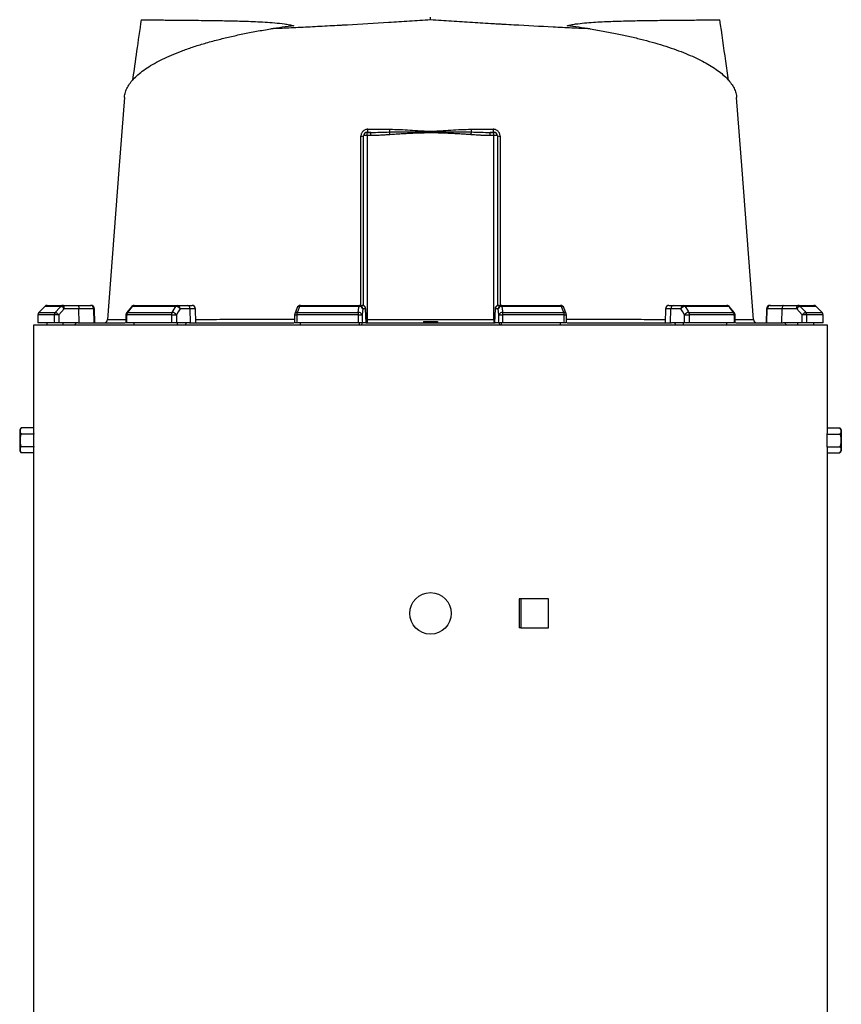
# Model space of a CAD drawing. Header units: millimetres. Extents: x 5446 to 11368, y 2068 to 15413.
# Tile 7 of 9: x 6216 to 9776, y 8934 to 13202. Entities that reach past the tile are written whole.
import ezdxf

# ---------------------------------------------------------------- set-up
doc = ezdxf.new("R2010")
doc.units = ezdxf.units.MM
doc.header["$LTSCALE"] = 5

msp = doc.modelspace()

# ---------------------------------------------------------------- linework, layer by layer
at = {"color": 7, "linetype": 'Continuous', "lineweight": 25}
for p, q in [((7996.3, 13201), (7996.3, 13213.3)), ((7706.3, 11962.6), (7706.3, 12698.3)), ((7721.3, 12699.6), (7721.3, 12713.3)), ((7721.3, 12713.3), (7738.4, 12713.3)), ((7721.3, 12699.6), (7721.3, 11902)), ((7738.4, 12699.6), (7721.3, 12699.6)), ((7738.4, 12699.6), (7738.4, 12713.3)), ((8254.2, 12699.6), (8254.2, 12713.3)), ((8254.2, 12713.3), (8271.3, 12713.3)), ((8271.3, 12699.6), (8254.2, 12699.6)), ((8271.3, 12699.6), (8271.3, 12713.3)), ((8271.3, 11902), (8271.3, 12699.6)), ((8286.3, 12698.3), (8286.3, 11962.6)), ((6325.1, 11958.9), (6299.1, 11932.6)), ((6394.5, 11958.9), (6325.3, 11958.9)), ((6335.7, 11963.3), (6404.5, 11963.3)), ((6404.5, 11963.3), (6467.6, 11963.3)), ((6467.6, 11963.3), (6522.6, 11963.3)), ((6522.6, 11963.3), (6525.2, 11963.3)), ((6700.2, 11957.6), (6679.5, 11931.4)), ((6892.8, 11958.9), (6703.9, 11958.9)), ((6712, 11963.3), (6899.7, 11963.3)), ((6899.7, 11963.3), (6942.9, 11963.3)), ((6942.9, 11963.3), (6962.9, 11963.3)), ((7418.3, 11953.6), (7408.5, 11927.4)), ((7686.8, 11958.9), (7428.8, 11958.9)), ((7432.3, 11963.3), (7688.8, 11963.3)), ((7688.8, 11963.3), (7700.4, 11963.3)), ((7700.4, 11963.3), (7701.7, 11963.3)), ((8290.8, 11963.3), (8292.1, 11963.3)), ((8292.1, 11963.3), (8303.8, 11963.3)), ((8303.8, 11963.3), (8560.3, 11963.3)), ((8563.8, 11958.9), (8305.7, 11958.9)), ((8584.1, 11927.3), (8574.3, 11953.6)), ((9029.7, 11963.3), (9049.7, 11963.3)), ((9049.7, 11963.3), (9092.9, 11963.3)), ((9092.9, 11963.3), (9280.6, 11963.3)), ((9288.7, 11958.9), (9099.8, 11958.9)), ((9313.1, 11931.4), (9292.4, 11957.6)), ((9467.3, 11963.3), (9470, 11963.3)), ((9470, 11963.3), (9525, 11963.3)), ((9525, 11963.3), (9588.1, 11963.3)), ((9588.1, 11963.3), (9656.8, 11963.3)), ((9667.3, 11958.9), (9598.1, 11958.9)), ((9693.5, 11932.6), (9667.5, 11958.9)), ((9693.5, 11932.6), (9667.5, 11958.9)), ((6366, 11922.1), (6295, 11922.1)), ((6299.3, 11932.7), (6370.1, 11932.7)), ((6472.7, 11948.8), (6409.6, 11948.8)), ((6473.4, 11888.3), (6472.7, 11948.8)), ((6537.4, 11948.8), (6472.7, 11948.8)), ((6539.5, 11888.3), (6537.4, 11948.8)), ((6542.3, 11888.3), (6540.2, 11948.8)), ((6873.8, 11922.1), (6679.9, 11922.1)), ((6683.2, 11932.7), (6876.7, 11932.7)), ((6954.4, 11948.8), (6911.2, 11948.8)), ((6956, 11888.3), (6954.4, 11948.8)), ((6980, 11888.3), (6977.9, 11948.8)), ((7682.4, 11922.1), (7417.5, 11922.1)), ((7418.9, 11932.7), (7683.2, 11932.7)), ((7715.2, 11948.8), (7703.5, 11948.8)), ((7717.3, 11888.3), (7715.2, 11948.8)), ((7718.8, 11888.3), (7716.7, 11948.8)), ((8275.8, 11948.8), (8273.7, 11888.3)), ((8275.3, 11888.3), (8277.4, 11948.8)), ((8289, 11948.8), (8277.4, 11948.8)), ((8309.4, 11932.7), (8573.6, 11932.7)), ((8575.1, 11922.1), (8310.2, 11922.1)), ((9014.7, 11948.8), (9012.6, 11888.3)), ((9036.6, 11888.3), (9038.2, 11948.8)), ((9081.4, 11948.8), (9038.2, 11948.8)), ((9115.9, 11932.7), (9309.4, 11932.7)), ((9312.7, 11922.1), (9118.8, 11922.1)), ((9452.3, 11948.8), (9450.2, 11888.3)), ((9453.1, 11888.3), (9455.2, 11948.8)), ((9519.9, 11948.8), (9455.2, 11948.8)), ((9519.2, 11888.3), (9519.9, 11948.8)), ((9583, 11948.8), (9519.9, 11948.8)), ((9622.4, 11932.7), (9693.3, 11932.7)), ((9697.6, 11922.1), (9626.6, 11922.1)), ((6276.3, 11878.3), (6276.3, 11433.2)), ((9716.3, 11878.3), (6276.3, 11878.3)), ((6366.4, 11888.3), (6294.8, 11888.3)), ((6335.7, 11878.3), (6335.7, 11888.3)), ((6467.8, 11888.3), (6385.7, 11888.3)), ((6404.5, 11878.3), (6404.5, 11888.3)), ((6452.6, 11878.3), (6462, 11888.3)), ((6467.8, 11888.3), (6673.5, 11888.3)), ((6874.7, 11888.3), (6679.1, 11888.3)), ((6712, 11878.3), (6712, 11888.3)), ((6952.2, 11888.3), (6895.9, 11888.3)), ((6899.7, 11878.3), (6899.7, 11888.3)), ((6932.7, 11878.3), (6939.1, 11888.3)), ((6952.2, 11888.3), (7404.8, 11888.3)), ((7683.6, 11888.3), (7416.4, 11888.3)), ((7432.3, 11878.3), (7432.3, 11888.3)), ((7688.8, 11878.3), (7688.8, 11888.3)), ((7699.4, 11888.3), (7697.7, 11878.3)), ((7716.3, 11888.3), (7701.1, 11888.3)), ((7716.3, 11888.3), (8276.3, 11888.3)), ((7721.3, 11902), (7721.3, 11888.3)), ((7721.3, 11902), (8271.3, 11902)), ((7966.1, 11893.3), (7966.3, 11888.3)), ((7966.1, 11893.3), (7996.3, 11893.3)), ((7996.3, 11893.3), (7996.3, 11888.3)), ((7996.3, 11893.3), (8026.5, 11893.3)), ((8026.5, 11893.3), (8026.3, 11888.3)), ((8271.3, 11902), (8271.3, 11888.3)), ((8291.5, 11888.3), (8276.3, 11888.3)), ((8293.2, 11888.3), (8294.9, 11878.3)), ((8303.8, 11878.3), (8303.8, 11888.3)), ((8576.2, 11888.3), (8309, 11888.3)), ((8560.3, 11878.3), (8560.3, 11888.3)), ((8588.2, 11888.3), (9040.4, 11888.3)), ((9096.6, 11888.3), (9040.4, 11888.3)), ((9053.5, 11888.3), (9059.9, 11878.3)), ((9092.9, 11878.3), (9092.9, 11888.3)), ((9313.5, 11888.3), (9117.9, 11888.3)), ((9280.6, 11878.3), (9280.6, 11888.3)), ((9319, 11888.3), (9524.7, 11888.3)), ((9394.7, 11902.2), (9394.7, 11902.2)), ((9606.9, 11888.3), (9524.7, 11888.3)), ((9530.5, 11888.3), (9539.9, 11878.3)), ((9588.1, 11878.3), (9588.1, 11888.3)), ((9697.8, 11888.3), (9626.2, 11888.3)), ((9656.8, 11878.3), (9656.8, 11888.3)), ((9716.3, 11433.2), (9716.3, 11878.3)), ((6222, 11433.2), (6216.3, 11423.3)), ((6216.3, 11423.3), (6216.3, 11378.3)), ((6276.3, 11433.2), (6222, 11433.2)), ((6276.9, 11405.7), (6222, 11405.7)), ((6276.9, 11350.9), (6276.9, 11405.7)), ((9715.6, 11350.9), (9715.6, 11405.7)), ((9715.6, 11405.7), (9770.6, 11405.7)), ((9716.3, 11433.2), (9770.6, 11433.2)), ((9776.3, 11423.3), (9770.6, 11433.2)), ((9776.3, 11423.3), (9776.3, 11378.3)), ((6216.3, 11378.3), (6216.3, 11333.3)), ((9776.3, 11378.3), (9776.3, 11333.3)), ((6216.3, 11333.3), (6222, 11323.5)), ((6276.9, 11350.9), (6222, 11350.9)), ((6276.3, 11323.5), (6222, 11323.5)), ((6276.3, 11323.5), (6276.3, 5753.3)), ((9715.6, 11350.9), (9770.6, 11350.9)), ((9716.3, 5753.3), (9716.3, 11323.5)), ((9716.3, 11323.5), (9770.6, 11323.5)), ((9770.6, 11323.5), (9776.3, 11333.3)), ((8380.8, 10690.8), (8380.8, 10565.8)), ((8387.6, 10690.8), (8380.8, 10690.8)), ((8387.6, 10690.8), (8387.6, 10565.8)), ((8508.3, 10690.8), (8387.6, 10690.8)), ((8508.3, 10565.8), (8508.3, 10690.8)), ((8387.6, 10565.8), (8380.8, 10565.8)), ((8387.6, 10565.8), (8508.3, 10565.8))]:
    msp.add_line(p, q, dxfattribs=at)
at = {"color": 8, "linetype": 'Continuous', "lineweight": 25}
for p, q in [((6325.1, 11958.9), (6325.3, 11958.9)), ((9667.3, 11958.9), (9667.5, 11958.9)), ((6294.8, 11922.2), (6295, 11922.1)), ((6299.1, 11932.7), (6299.3, 11932.7)), ((6540.2, 11948.8), (6537.4, 11948.8)), ((6977.9, 11948.8), (6954.4, 11948.8)), ((7716.7, 11948.8), (7715.2, 11948.8)), ((8277.4, 11948.8), (8275.8, 11948.8)), ((9038.2, 11948.8), (9014.7, 11948.8)), ((9455.2, 11948.8), (9452.3, 11948.8)), ((9693.3, 11932.7), (9693.5, 11932.7)), ((9697.6, 11922.1), (9697.8, 11922.2))]:
    msp.add_line(p, q, dxfattribs=at)
at = {"color": 7, "linetype": 'Continuous', "lineweight": 25, "flags": 128}
for points in [[(6670, 12865.1), (6646.3, 12551.5), (6597.3, 11902.2)], [(9395.2, 11902.2), (9346.2, 12551.5), (9322.6, 12865.1)], [(7820, 12703.2), (7819.8, 12705), (7819.7, 12706.8), (7819.6, 12708.5), (7819.4, 12710.1), (7819.3, 12711.6), (7819.2, 12713), (7819.1, 12714.1), (7819, 12715.1)], [(8172.6, 12703.2), (8172.7, 12705), (8172.9, 12706.8), (8173, 12708.5), (8173.2, 12710.1), (8173.3, 12711.6), (8173.4, 12713), (8173.5, 12714.1), (8173.6, 12715.1)], [(6325.3, 11958.9), (6304.3, 11937.7), (6299.3, 11932.7)], [(6370.1, 11932.7), (6389.8, 11953.9), (6394.5, 11958.9)], [(6409.6, 11948.8), (6409.5, 11951.7), (6409.1, 11954.4), (6408.7, 11956.9), (6408, 11959.1), (6407.2, 11960.9), (6406.4, 11962.2), (6405.4, 11963), (6404.5, 11963.3)], [(6467.6, 11963.3), (6468.5, 11963), (6469.5, 11962.2), (6470.4, 11960.9), (6471.1, 11959.1), (6471.8, 11956.9), (6472.2, 11954.4), (6472.6, 11951.7), (6472.7, 11948.8)], [(6703.9, 11958.9), (6687.2, 11937.7), (6683.2, 11932.7)], [(6876.7, 11932.7), (6889.7, 11953.9), (6892.8, 11958.9)], [(7428.8, 11958.9), (7420.8, 11937.7), (7418.9, 11932.7)], [(7683.2, 11932.7), (7686.2, 11953.9), (7686.8, 11958.9)], [(7686.8, 11958.9), (7687, 11959.9), (7687.3, 11960.8), (7687.5, 11961.5), (7687.7, 11962.2), (7688, 11962.7), (7688.2, 11963), (7688.5, 11963.2), (7688.8, 11963.3)], [(8305.7, 11958.9), (8305.5, 11959.9), (8305.3, 11960.8), (8305.1, 11961.5), (8304.8, 11962.2), (8304.6, 11962.7), (8304.3, 11963), (8304.1, 11963.2), (8303.8, 11963.3)], [(8305.7, 11958.9), (8308.7, 11937.7), (8309.4, 11932.7)], [(8573.6, 11932.7), (8565.7, 11953.9), (8563.8, 11958.9)], [(9099.8, 11958.9), (9112.8, 11937.7), (9115.9, 11932.7)], [(9309.4, 11932.7), (9292.6, 11953.9), (9288.7, 11958.9)], [(9525, 11963.3), (9524, 11963), (9523.1, 11962.2), (9522.2, 11960.9), (9521.5, 11959.1), (9520.8, 11956.9), (9520.3, 11954.4), (9520, 11951.7), (9519.9, 11948.8)], [(9583, 11948.8), (9583.1, 11951.7), (9583.4, 11954.4), (9583.9, 11956.9), (9584.6, 11959.1), (9585.3, 11960.9), (9586.2, 11962.2), (9587.1, 11963), (9588.1, 11963.3)], [(9598.1, 11958.9), (9617.8, 11937.7), (9622.4, 11932.7)], [(9693.3, 11932.7), (9672.2, 11953.9), (9667.3, 11958.9)], [(6294.8, 11922.2), (6294.7, 11913.6), (6294.5, 11887.7)], [(6409.6, 11948.8), (6397.2, 11935.4), (6385.3, 11922.6)], [(6676.3, 11922.4), (6676.1, 11913.8), (6675.5, 11887.9)], [(6873.8, 11922.1), (6876.2, 11922.2), (6879, 11922.3), (6881.8, 11922.4), (6884.8, 11922.5), (6887.7, 11922.5), (6890.4, 11922.6), (6892.9, 11922.6), (6895, 11922.6)], [(6911.2, 11948.8), (6902.9, 11935.4), (6895, 11922.6)], [(7407.5, 11922.6), (7407.2, 11914), (7406.4, 11888.1)], [(7682.4, 11922.1), (7685.4, 11922.2), (7688.3, 11922.3), (7691.1, 11922.4), (7693.7, 11922.5), (7695.9, 11922.5), (7697.8, 11922.6), (7699.1, 11922.6), (7699.9, 11922.6)], [(7703.5, 11948.8), (7701.7, 11935.4), (7699.9, 11922.6)], [(8292.7, 11922.6), (8290.9, 11935.4), (8289, 11948.8)], [(8292.7, 11922.6), (8293.5, 11922.6), (8294.8, 11922.6), (8296.7, 11922.5), (8298.9, 11922.5), (8301.5, 11922.4), (8304.3, 11922.3), (8307.2, 11922.2), (8310.2, 11922.1)], [(8586.2, 11888.1), (8585.9, 11896.7), (8585.1, 11922.6)], [(9097.5, 11922.6), (9089.6, 11935.4), (9081.4, 11948.8)], [(9097.5, 11922.6), (9099.7, 11922.6), (9102.1, 11922.6), (9104.9, 11922.5), (9107.8, 11922.5), (9110.7, 11922.4), (9113.6, 11922.3), (9116.3, 11922.2), (9118.8, 11922.1)], [(9317.1, 11887.9), (9316.9, 11896.5), (9316.3, 11922.4)], [(9607.3, 11922.6), (9595.4, 11935.4), (9583, 11948.8)], [(9698, 11887.7), (9698, 11896.3), (9697.8, 11922.2)]]:
    msp.add_lwpolyline(points, dxfattribs=at)
at = {"color": 7, "linetype": 'Continuous', "lineweight": 25}
msp.add_circle((7996.3, 10628.3), 90, dxfattribs=at)
for centre, radius, start, end in [((7706.8, 12723.8), 17.9, 323.8872, 9.4318), ((7762.9, 12726.2), 57.2, 348.7876, 0.5467), ((8229.7, 12726.2), 57.2, 179.4533, 191.2124), ((8285.7, 12723.8), 17.9, 170.5682, 216.1128), ((7697.2, 12724), 27.2, 264.9899, 289.5045), ((7721.3, 12698.3), 15, 90, 180), ((7717.6, 12655.6), 44.2, 85.1662, 104.7959), ((8271.3, 12698.3), 15, 0, 90), ((8275, 12655.6), 44.2, 75.2041, 94.8338), ((8295.4, 12724), 27.2, 250.4955, 275.0101), ((6335.7, 11948.3), 15, 90, 135.2531), ((6335.8, 11948.7), 14.6, 90.0856, 135.6015), ((6404.5, 11949.6), 13.7, 90.3196, 137.1257), ((6386.1, 11930.1), 30, 38.6888, 73.9318), ((6522.5, 11948.4), 14.9, 1.5759, 89.6077), ((6525.2, 11948.3), 15, 2, 90), ((6712, 11948.3), 15, 90, 141.7354), ((6712.3, 11953), 10.3, 92.0057, 145.1448), ((6900.3, 11954.8), 8.52, 93.8855, 151.1824), ((6891.8, 11935.3), 23.6, 34.9344, 87.5441), ((6897.8, 11950), 13.5, 355.0821, 81.7652), ((6940.9, 11950), 13.5, 355.0821, 81.7652), ((6962.9, 11948.3), 15, 2, 90), ((7432.3, 11948.3), 15, 90, 159.4465), ((7434, 11958.3), 5.3, 108.9767, 173.2704), ((7688.6, 11943), 16.1, 21.4807, 96.2571), ((7688.7, 11948.4), 14.9, 1.5447, 89.5785), ((7700.3, 11948.4), 14.9, 1.5447, 89.5785), ((7701.7, 11948.3), 15, 2, 90), ((8290.8, 11948.3), 15, 90, 178), ((8292.2, 11948.4), 14.9, 90.4215, 178.4553), ((8303.9, 11948.4), 14.9, 90.4215, 178.4553), ((8304, 11943), 16.1, 83.7429, 158.5193), ((8560.3, 11948.3), 15, 20.5535, 90), ((8558.5, 11958.3), 5.3, 6.7296, 71.0233), ((9029.7, 11948.3), 15, 90, 178), ((9051.6, 11950), 13.5, 98.2348, 184.9179), ((9094.8, 11950), 13.5, 98.2348, 184.9179), ((9100.8, 11935.3), 23.6, 92.4559, 145.0656), ((9092.3, 11954.8), 8.52, 28.8176, 86.1145), ((9280.6, 11948.3), 15, 38.2646, 90), ((9280.3, 11953), 10.3, 34.8552, 87.9943), ((9467.3, 11948.3), 15, 90, 178), ((9470.1, 11948.4), 14.9, 90.3923, 178.4241), ((9606.4, 11930.1), 30, 106.0682, 141.3112), ((9588, 11949.6), 13.7, 42.8743, 89.6804), ((9656.8, 11948.3), 15, 44.7469, 90), ((9656.8, 11948.7), 14.6, 44.3985, 89.9144), ((6309.8, 11922.1), 15, 135.2539, 179.637), ((6310.1, 11922.1), 15.1, 135.5932, 180.0808), ((6381.5, 11922.2), 15.5, 137.0857, 180.2687), ((6383, 11652.4), 270.2, 89.5133, 93.6001), ((6361.8, 11903.8), 30, 38.6968, 73.9156), ((6691.3, 11922.1), 15, 141.7362, 178.702), ((6697.5, 11922.4), 17.6, 144.1248, 180.8866), ((6893.6, 11922.5), 19.8, 148.826, 181.088), ((6875.6, 11909.1), 23.6, 34.9374, 87.527), ((7422.5, 11922.1), 15, 159.447, 178.1151), ((7452.3, 11922.7), 34.9, 163.2735, 180.9463), ((7745, 11922.7), 62.6, 170.8308, 180.5735), ((7684.9, 11916.7), 16.1, 21.4781, 96.2386), ((8307.6, 11916.7), 16.1, 83.7614, 158.5219), ((8247.5, 11922.7), 62.6, 359.4265, 9.1692), ((8540.3, 11922.7), 34.9, 359.0537, 16.7265), ((8570.1, 11922.1), 15, 1.8849, 20.553), ((9116.9, 11909.1), 23.6, 92.473, 145.0626), ((9099, 11922.5), 19.8, 358.912, 31.174), ((9295.1, 11922.4), 17.6, 359.1134, 35.8752), ((9301.3, 11922.1), 15, 1.298, 38.2638), ((9630.8, 11903.8), 30, 106.0844, 141.3032), ((9609.6, 11652.4), 270.2, 86.3999, 90.4867), ((9611.1, 11922.2), 15.5, 359.7313, 42.9143), ((9682.4, 11922.1), 15.1, 359.9192, 44.4068), ((9682.8, 11922.1), 15, 0.363, 44.7461), ((6582.4, 11903.3), 15, 270.0181, 356.0131), ((9410.2, 11903.3), 15, 183.7889, 269.9009)]:
    msp.add_arc(centre, radius, start, end, dxfattribs=at)
at = {"color": 8, "linetype": 'Continuous', "lineweight": 25}
for centre, radius, start, end in [((6703.3, 11954.7), 4.28, 82.127, 137.0045), ((7427.3, 11948.8), 10.2, 81.585, 152.4073), ((8565.3, 11948.9), 10.2, 27.5644, 98.4179), ((9289.3, 11954.7), 4.28, 42.9918, 97.8734), ((6679.6, 11938.1), 16, 258.1205, 271.0358), ((6682.6, 11928.5), 4.27, 82.1667, 136.9647), ((7422, 12114.9), 192.9, 265.6846, 268.6513), ((7417.5, 11922.6), 10.2, 81.6182, 152.3145), ((8575.1, 11922.6), 10.2, 27.6855, 98.3818), ((8573.7, 12051.7), 129.6, 270.6238, 275.0404), ((9309.9, 11928.5), 4.27, 43.0353, 97.8333), ((9313, 11938.1), 16, 268.9749, 281.8624)]:
    msp.add_arc(centre, radius, start, end, dxfattribs=at)
at = {"color": 7, "linetype": 'Continuous', "lineweight": 25}
for centre, major_axis, ratio, start_param, end_param in [((8069.2, 12729.7), (1732.9, 0), 0.278119, 1.964434, 2.028043), ((7923.4, 12729.7), (1732.9, 0), 0.278119, 1.11355, 1.177159), ((7996.3, 11533.5), (300.8, 49111.2), 0.03469, 1.563096, 1.563784), ((7996.3, 11533.5), (-592.3, 49111.2), 0.033097, 1.562485, 1.563173), ((8001.4, 11534), (-587.2, 49111.2), 0.03281, 1.562491, 1.56319), ((7996.3, 11533.5), (1112.8, 49111.2), 0.026971, 1.563495, 1.564183), ((7996.3, 11533.5), (-1325.9, 49111.2), 0.022626, 1.562273, 1.562961), ((8007.8, 11534), (-1314.4, 49111.2), 0.022431, 1.562283, 1.562982), ((7996.3, 11533.5), (1625.9, 49111.2), 0.012035, 1.563282, 1.56397), ((7996.3, 11533.5), (-1703.8, 49111.2), 0.00611, 1.562672, 1.56336), ((8011.1, 11534), (-1689, 49111.2), 0.006057, 1.562675, 1.563374), ((7981.5, 11534), (1689, 49111.2), 0.006057, 4.719811, 4.72051), ((7996.3, 11533.5), (1703.8, 49111.2), 0.00611, 4.719826, 4.720514), ((7996.3, 11533.5), (-1625.9, 49111.2), 0.012035, 4.719215, 4.719903), ((7984.8, 11534), (1314.4, 49111.2), 0.022431, 4.720203, 4.720902), ((7996.3, 11533.5), (1325.9, 49111.2), 0.022626, 4.720224, 4.720912), ((7996.3, 11533.5), (-1112.8, 49111.2), 0.026971, 4.719002, 4.71969), ((7991.2, 11534), (587.2, 49111.2), 0.03281, 4.719995, 4.720694), ((7996.3, 11533.5), (592.3, 49111.2), 0.033097, 4.720013, 4.720701), ((7996.3, 11533.5), (-300.8, 49111.2), 0.03469, 4.719401, 4.720089), ((7996.3, 11433.2), (1720, 0), 0.57735, 3.141593, 3.169212), ((7996.3, 11433.2), (1720, 0), 0.57735, 6.255566, 6.283185), ((7996.3, 11323.5), (1720, 0), 0.57735, 3.113973, 3.141593), ((7996.3, 11323.5), (1720, 0), 0.57735, 0, 0.02762)]:
    msp.add_ellipse(centre, major_axis=major_axis, ratio=ratio, start_param=start_param, end_param=end_param, dxfattribs=at)
at = {"color": 8, "linetype": 'Continuous', "lineweight": 25}
for centre, start_param, end_param in [((7721.3, 11903.3), 4.516254, 4.712389), ((8271.3, 11903.3), 4.712389, 4.908524)]:
    msp.add_ellipse(centre, major_axis=(15, 0), ratio=0.087156, start_param=start_param, end_param=end_param, dxfattribs=at)
at = {"color": 7, "linetype": 'Continuous', "lineweight": 25}
for points, knots in [([(6742.5, 13201.7), (6736, 13156), (6723.5, 13068.3), (6710.8, 12980.7), (6704.7, 12938.7)], [0, 0, 0, 0, 0.520782, 1, 1, 1, 1]), ([(6742.7, 13201.6), (6742.7, 13201.6), (6741.9, 13201.6), (6744.6, 13201.5), (6750.9, 13201.4), (6761.7, 13201.2), (6776.4, 13201), (6795.5, 13200.8), (6818.9, 13200.6), (6846, 13200.4), (6876.8, 13200.2), (6911, 13199.9), (6949, 13199.5), (6991, 13199.1), (7036.7, 13198.5), (7080.8, 13197.9), (7121.9, 13197.1), (7159.3, 13196.3), (7198, 13195.1), (7238, 13193.5), (7279.2, 13191.5), (7321.4, 13188.6), (7356.8, 13184.9), (7384.9, 13180.5), (7398, 13176.7), (7404.5, 13174.8)], [0, 0, 0, 0, 0.005186, 0.058945, 0.111229, 0.163552, 0.215836, 0.269629, 0.323465, 0.377258, 0.429699, 0.482181, 0.534623, 0.588534, 0.642488, 0.696402, 0.733986, 0.771571, 0.80934, 0.84711, 0.885212, 0.923346, 0.961555, 0.980731, 1, 1, 1, 1]), ([(7996.3, 13201), (7965.8, 13198.9), (7935.4, 13196.9), (7874.8, 13193), (7844.7, 13191.1), (7754.6, 13185.5), (7695.1, 13181.9), (7628.7, 13178.2), (7621.4, 13177.8), (7606.7, 13177), (7599.4, 13176.6), (7577.6, 13175.4), (7563.2, 13174.6), (7520.4, 13172.4), (7492.2, 13170.9), (7436.9, 13168.2), (7409.7, 13166.9), (7356.2, 13164.4), (7330, 13163.2), (7304.2, 13162.1)], [0, 0, 0, 0, 0.125, 0.125, 0.25, 0.25, 0.5, 0.5, 0.53125, 0.53125, 0.5625, 0.5625, 0.625, 0.625, 0.75, 0.75, 0.875, 0.875, 1, 1, 1, 1]), ([(8688.4, 13162.1), (8675.4, 13162.7), (8662.3, 13163.2), (8635.9, 13164.4), (8622.6, 13165), (8582.4, 13166.9), (8555.2, 13168.2), (8472.4, 13172.3), (8415.5, 13175.3), (8342.5, 13179.4), (8327.8, 13180.2), (8305.6, 13181.5), (8298.1, 13182), (8283.2, 13182.8), (8275.7, 13183.3), (8238.3, 13185.5), (8208.3, 13187.3), (8148, 13191.1), (8117.8, 13193), (8057.2, 13196.9), (8026.8, 13199), (7996.3, 13201)], [0, 0, 0, 0, 0.0625, 0.0625, 0.125, 0.125, 0.25, 0.25, 0.5, 0.5, 0.5625, 0.5625, 0.59375, 0.59375, 0.625, 0.625, 0.75, 0.75, 0.875, 0.875, 1, 1, 1, 1]), ([(8588, 13174.8), (8594, 13176.5), (8605.9, 13180), (8631.4, 13184.3), (8663.7, 13188), (8715.4, 13191.7), (8778.5, 13194.7), (8850.3, 13196.8), (8910.4, 13197.9), (8959.9, 13198.6), (9000.1, 13199.1), (9040.1, 13199.5), (9079.1, 13199.8), (9116.1, 13200.2), (9149.3, 13200.4), (9178.3, 13200.7), (9202.7, 13200.9), (9221.6, 13201.1), (9235.4, 13201.3), (9244.5, 13201.4), (9249.5, 13201.5), (9249.6, 13201.6), (9249.6, 13201.6)], [0, 0, 0, 0, 0.017468, 0.035065, 0.069973, 0.104891, 0.174901, 0.244836, 0.314763, 0.362267, 0.409798, 0.457301, 0.514002, 0.570754, 0.627454, 0.686074, 0.74475, 0.80337, 0.856096, 0.908863, 0.961589, 1, 1, 1, 1]), ([(9287.9, 12938.6), (9283.8, 12966.6), (9271.1, 13054.3), (9258.6, 13142), (9250.1, 13201.7)], [0, 0, 0, 0, 0.319571, 1, 1, 1, 1]), ([(6670.5, 12865.1), (6670.6, 12867.3), (6670.7, 12876.6), (6675.5, 12892.6), (6685.1, 12913.2), (6699, 12933.3), (6717.3, 12953.3), (6740.1, 12973.3), (6767.5, 12993), (6799, 13012.2), (6834.4, 13030.8), (6873.5, 13048.7), (6917, 13066.1), (6965, 13083.1), (7017.4, 13099.4), (7071.5, 13114.3), (7126.8, 13127.8), (7183, 13140.1), (7241.9, 13151.7), (7283.4, 13158.6), (7304.2, 13162.1)], [0, 0, 0, 0, 0.018575, 0.078777, 0.136481, 0.194229, 0.251933, 0.311283, 0.37068, 0.430029, 0.488119, 0.546255, 0.604342, 0.66429, 0.724292, 0.784236, 0.837833, 0.891429, 0.945714, 1, 1, 1, 1]), ([(8688.4, 13162.1), (8709.7, 13158.5), (8752.4, 13151.4), (8811.9, 13139.6), (8867.8, 13127.3), (8919.9, 13114.5), (8969.7, 13100.9), (9016.9, 13086.5), (9061.5, 13071.3), (9102.8, 13055.4), (9140.7, 13039), (9175.2, 13022.1), (9206.5, 13004.6), (9234.4, 12986.6), (9258.8, 12968), (9279.6, 12948.9), (9296.5, 12929.4), (9309.6, 12909.4), (9318.2, 12889.2), (9322.3, 12874.3), (9322.3, 12866.2), (9322.2, 12865.1)], [0, 0, 0, 0, 0.055751, 0.111697, 0.164218, 0.216779, 0.269301, 0.323269, 0.377279, 0.431249, 0.485279, 0.539349, 0.593381, 0.648813, 0.704285, 0.759718, 0.816908, 0.87414, 0.93133, 0.990123, 1, 1, 1, 1]), ([(7724.5, 12726.8), (7722.5, 12726.8), (7720.6, 12726.6), (7716.8, 12725.8), (7715, 12725.3), (7711.4, 12723.8), (7709.7, 12722.9), (7706.4, 12720.7), (7704.9, 12719.4), (7702.9, 12717.4), (7702.2, 12716.6), (7701, 12715.1), (7700.4, 12714.3), (7698.8, 12711.9), (7697.8, 12710.1), (7696.7, 12707.4), (7696.4, 12706.5), (7695.8, 12704.6), (7695.6, 12703.6), (7695, 12700.8), (7694.8, 12698.8), (7694.8, 12696.9)], [0, 0, 0, 0, 0.125, 0.125, 0.25, 0.25, 0.375, 0.375, 0.5, 0.5, 0.5625, 0.5625, 0.625, 0.625, 0.75, 0.75, 0.8125, 0.8125, 0.875, 0.875, 1, 1, 1, 1]), ([(7724.5, 12726.8), (7740.3, 12726.8), (7756.2, 12726.8), (7788.1, 12726.8), (7804.1, 12726.8), (7820.1, 12726.8)], [0, 0, 0, 0, 0.5, 0.5, 1, 1, 1, 1]), ([(7820.1, 12726.8), (7834.7, 12726.8), (7849.3, 12726.3), (7878.6, 12725), (7893.2, 12724.1), (7922.6, 12722.2), (7937.3, 12721.1), (7959.3, 12719.8), (7966.7, 12719.4), (7981.4, 12718.8), (7988.8, 12718.6), (8003.5, 12718.6), (8010.9, 12718.8), (8025.7, 12719.3), (8033, 12719.7), (8055.1, 12721.1), (8069.8, 12722.2), (8099.2, 12724.1), (8113.9, 12725), (8143.2, 12726.3), (8157.9, 12726.8), (8172.5, 12726.8)], [0, 0, 0, 0, 0.125, 0.125, 0.25, 0.25, 0.375, 0.375, 0.4375, 0.4375, 0.5, 0.5, 0.5625, 0.5625, 0.625, 0.625, 0.75, 0.75, 0.875, 0.875, 1, 1, 1, 1]), ([(8297.8, 12696.9), (8297.8, 12698.8), (8297.6, 12700.8), (8296.8, 12704.7), (8296.2, 12706.5), (8295.1, 12709.3), (8294.7, 12710.1), (8293.8, 12711.9), (8293.3, 12712.7), (8291.6, 12715.2), (8290.4, 12716.7), (8287.6, 12719.5), (8286.1, 12720.7), (8282.9, 12722.9), (8281.2, 12723.8), (8278.5, 12724.9), (8277.5, 12725.2), (8275.7, 12725.8), (8274.8, 12726), (8271.9, 12726.6), (8270, 12726.8), (8268.1, 12726.8)], [0, 0, 0, 0, 0.125, 0.125, 0.25, 0.25, 0.3125, 0.3125, 0.375, 0.375, 0.5, 0.5, 0.625, 0.625, 0.75, 0.75, 0.8125, 0.8125, 0.875, 0.875, 1, 1, 1, 1]), ([(7738.4, 12713.3), (7751.8, 12713.3), (7765.2, 12713.5), (7792.1, 12714.1), (7805.5, 12714.6), (7819, 12715.1)], [0, 0, 0, 0, 0.5, 0.5, 1, 1, 1, 1]), ([(7820, 12703.2), (7817.1, 12703), (7811.5, 12702.5), (7803.2, 12702), (7795, 12701.4), (7787.1, 12701), (7778.3, 12700.6), (7768.7, 12700.2), (7758.3, 12699.9), (7748.2, 12699.7), (7741.6, 12699.6), (7738.4, 12699.6)], [0, 0, 0, 0, 0.104816, 0.207215, 0.307202, 0.40478, 0.499954, 0.630563, 0.75743, 0.88057, 1, 1, 1, 1]), ([(7819, 12715.1), (7833.7, 12715.7), (7848.5, 12715.9), (7878, 12716.1), (7892.8, 12716), (7922.4, 12715.7), (7937.2, 12715.5), (7966.7, 12715.1), (7981.5, 12714.9), (8011.1, 12714.9), (8025.9, 12715.1), (8055.4, 12715.5), (8070.2, 12715.7), (8099.8, 12716), (8114.5, 12716.1), (8144.1, 12715.9), (8158.8, 12715.7), (8173.6, 12715.1)], [0, 0, 0, 0, 0.125, 0.125, 0.25, 0.25, 0.375, 0.375, 0.5, 0.5, 0.625, 0.625, 0.75, 0.75, 0.875, 0.875, 1, 1, 1, 1]), ([(8172.6, 12703.2), (8169.9, 12703.4), (8164.5, 12703.8), (8156.1, 12704.4), (8147.3, 12705), (8138, 12705.6), (8124.6, 12706.4), (8106.7, 12707.3), (8077.3, 12708.8), (8047.7, 12710), (8018.3, 12710.8), (7996.2, 12711), (7974.2, 12710.7), (7944.8, 12710), (7915.2, 12708.8), (7885.9, 12707.3), (7865.9, 12706.3), (7848.6, 12705.2), (7833.9, 12704.2), (7824.5, 12703.5), (7820, 12703.2)], [0, 0, 0, 0, 0.022719, 0.046582, 0.071589, 0.09774, 0.125036, 0.186114, 0.250071, 0.375092, 0.437604, 0.500132, 0.562638, 0.62512, 0.750066, 0.813982, 0.875017, 0.919854, 0.961514, 1, 1, 1, 1]), ([(8254.2, 12699.6), (8252.3, 12699.6), (8248.6, 12699.6), (8243, 12699.7), (8237.3, 12699.8), (8231.4, 12699.9), (8225.5, 12700.1), (8219.5, 12700.3), (8211.1, 12700.7), (8200.1, 12701.3), (8186.5, 12702.1), (8177.3, 12702.8), (8172.6, 12703.2)], [0, 0, 0, 0, 0.067781, 0.136771, 0.206972, 0.278388, 0.351022, 0.424878, 0.499957, 0.659943, 0.826617, 1, 1, 1, 1]), ([(6385.7, 11888.3), (6384.7, 11888.3), (6383.8, 11888.3), (6381.8, 11888.3), (6380.8, 11888.3), (6378.9, 11888.3), (6377.9, 11888.3), (6376, 11888.3), (6375, 11888.3), (6373.2, 11888.3), (6372.4, 11888.3), (6370.8, 11888.3), (6370.1, 11888.3), (6368.8, 11888.3), (6368.2, 11888.3), (6367.1, 11888.3), (6366.7, 11888.3), (6366.4, 11888.3)], [0, 0, 0, 0, 0.125, 0.125, 0.25, 0.25, 0.375, 0.375, 0.5, 0.5, 0.625, 0.625, 0.75, 0.75, 0.875, 0.875, 1, 1, 1, 1]), ([(6679.1, 11888.3), (6678.2, 11888.3), (6676.3, 11888.3), (6675.3, 11888.3), (6675.6, 11888.3), (6675.6, 11888.3)], [0, 0, 0, 0, 0.478502, 0.957008, 1, 1, 1, 1]), ([(6895.9, 11888.3), (6895.3, 11888.3), (6894.6, 11888.3), (6893.1, 11888.3), (6892.2, 11888.3), (6890.5, 11888.3), (6889.6, 11888.3), (6887.7, 11888.3), (6886.7, 11888.3), (6884.7, 11888.3), (6883.7, 11888.3), (6881.8, 11888.3), (6880.8, 11888.3), (6878.9, 11888.3), (6878, 11888.3), (6876.3, 11888.3), (6875.5, 11888.3), (6874.7, 11888.3)], [0, 0, 0, 0, 0.125, 0.125, 0.25, 0.25, 0.375, 0.375, 0.5, 0.5, 0.625, 0.625, 0.75, 0.75, 0.875, 0.875, 1, 1, 1, 1]), ([(7416.4, 11888.3), (7414.8, 11888.3), (7411.7, 11888.3), (7408.4, 11888.3), (7406.5, 11888.3), (7406.6, 11888.3), (7406.6, 11888.3)], [0, 0, 0, 0, 0.274616, 0.549235, 0.823778, 1, 1, 1, 1]), ([(7701.1, 11888.3), (7700.9, 11888.3), (7700.6, 11888.3), (7699.9, 11888.3), (7699.5, 11888.3), (7698.4, 11888.3), (7697.8, 11888.3), (7696.4, 11888.3), (7695.7, 11888.3), (7694, 11888.3), (7693.2, 11888.3), (7691.4, 11888.3), (7690.4, 11888.3), (7688.5, 11888.3), (7687.5, 11888.3), (7685.5, 11888.3), (7684.6, 11888.3), (7683.6, 11888.3)], [0, 0, 0, 0, 0.125, 0.125, 0.25, 0.25, 0.375, 0.375, 0.5, 0.5, 0.625, 0.625, 0.75, 0.75, 0.875, 0.875, 1, 1, 1, 1]), ([(8309, 11888.3), (8308, 11888.3), (8307, 11888.3), (8305.1, 11888.3), (8304.1, 11888.3), (8302.2, 11888.3), (8301.2, 11888.3), (8299.4, 11888.3), (8298.5, 11888.3), (8296.9, 11888.3), (8296.2, 11888.3), (8294.8, 11888.3), (8294.2, 11888.3), (8293.1, 11888.3), (8292.7, 11888.3), (8291.9, 11888.3), (8291.7, 11888.3), (8291.5, 11888.3)], [0, 0, 0, 0, 0.125, 0.125, 0.25, 0.25, 0.375, 0.375, 0.5, 0.5, 0.625, 0.625, 0.75, 0.75, 0.875, 0.875, 1, 1, 1, 1]), ([(8586.2, 11888.3), (8586, 11888.3), (8585.7, 11888.3), (8583.2, 11888.3), (8579.9, 11888.3), (8577.3, 11888.3), (8576.2, 11888.3)], [0, 0, 0, 0, 0.2646869, 0.5388472, 0.8131657, 1, 1, 1, 1]), ([(9117.9, 11888.3), (9117.1, 11888.3), (9116.3, 11888.3), (9114.6, 11888.3), (9113.7, 11888.3), (9111.8, 11888.3), (9110.8, 11888.3), (9108.9, 11888.3), (9107.9, 11888.3), (9105.9, 11888.3), (9104.9, 11888.3), (9103, 11888.3), (9102.1, 11888.3), (9100.4, 11888.3), (9099.5, 11888.3), (9098, 11888.3), (9097.3, 11888.3), (9096.6, 11888.3)], [0, 0, 0, 0, 0.125, 0.125, 0.25, 0.25, 0.375, 0.375, 0.5, 0.5, 0.625, 0.625, 0.75, 0.75, 0.875, 0.875, 1, 1, 1, 1]), ([(9316.9, 11888.3), (9316.9, 11888.3), (9317.1, 11888.3), (9315.8, 11888.3), (9314.2, 11888.3), (9313.5, 11888.3)], [0, 0, 0, 0, 0.196907, 0.67463, 1, 1, 1, 1]), ([(9626.2, 11888.3), (9625.9, 11888.3), (9625.4, 11888.3), (9624.4, 11888.3), (9623.8, 11888.3), (9622.5, 11888.3), (9621.8, 11888.3), (9620.2, 11888.3), (9619.3, 11888.3), (9617.6, 11888.3), (9616.6, 11888.3), (9614.7, 11888.3), (9613.7, 11888.3), (9611.8, 11888.3), (9610.8, 11888.3), (9608.8, 11888.3), (9607.9, 11888.3), (9606.9, 11888.3)], [0, 0, 0, 0, 0.125, 0.125, 0.25, 0.25, 0.375, 0.375, 0.5, 0.5, 0.625, 0.625, 0.75, 0.75, 0.875, 0.875, 1, 1, 1, 1]), ([(6222, 11433.2), (6220.7, 11430.9), (6219.6, 11428.7), (6218.1, 11424.1), (6217.7, 11421.8), (6217.7, 11418.3), (6217.8, 11417.1), (6218.2, 11414.8), (6218.5, 11413.7), (6219.6, 11410.2), (6220.7, 11408), (6222, 11405.7)], [0, 0, 0, 0, 0.25, 0.25, 0.5, 0.5, 0.625, 0.625, 0.75, 0.75, 1, 1, 1, 1]), ([(6222, 11405.7), (6220.7, 11401.3), (6219.6, 11396.7), (6218.1, 11387.5), (6217.7, 11382.9), (6217.7, 11373.7), (6218.1, 11369), (6219.6, 11359.8), (6220.7, 11355.3), (6222, 11350.9)], [0, 0, 0, 0, 0.25, 0.25, 0.5, 0.5, 0.75, 0.75, 1, 1, 1, 1]), ([(9770.6, 11433.2), (9771.9, 11430.9), (9773, 11428.7), (9774.4, 11424.1), (9774.8, 11421.8), (9774.8, 11418.3), (9774.7, 11417.1), (9774.4, 11414.8), (9774.1, 11413.7), (9773, 11410.2), (9771.9, 11408), (9770.6, 11405.7)], [0, 0, 0, 0, 0.25, 0.25, 0.5, 0.5, 0.625, 0.625, 0.75, 0.75, 1, 1, 1, 1]), ([(9770.6, 11405.7), (9771.9, 11401.3), (9773, 11396.7), (9774.4, 11387.5), (9774.8, 11382.9), (9774.8, 11373.7), (9774.4, 11369), (9772.9, 11359.8), (9771.9, 11355.3), (9770.6, 11350.9)], [0, 0, 0, 0, 0.25, 0.25, 0.5, 0.5, 0.75, 0.75, 1, 1, 1, 1]), ([(6222, 11350.9), (6220.7, 11348.6), (6219.6, 11346.4), (6218.1, 11341.8), (6217.7, 11339.5), (6217.7, 11336), (6217.8, 11334.9), (6218.2, 11332.5), (6218.5, 11331.4), (6219.6, 11328), (6220.7, 11325.7), (6222, 11323.5)], [0, 0, 0, 0, 0.25, 0.25, 0.5, 0.5, 0.625, 0.625, 0.75, 0.75, 1, 1, 1, 1]), ([(9770.6, 11350.9), (9771.9, 11348.6), (9773, 11346.4), (9774.4, 11341.8), (9774.8, 11339.5), (9774.8, 11336), (9774.7, 11334.9), (9774.4, 11332.5), (9774.1, 11331.4), (9773, 11328), (9771.9, 11325.7), (9770.6, 11323.5)], [0, 0, 0, 0, 0.25, 0.25, 0.5, 0.5, 0.625, 0.625, 0.75, 0.75, 1, 1, 1, 1])]:
    msp.add_open_spline(points, degree=3, knots=knots, dxfattribs=at)
for points in [[(8172.5, 12726.8), (8204.5, 12726.8), (8236.4, 12726.8), (8268.1, 12726.8)], [(7738.4, 12713.3), (7732.7, 12713.3), (7727, 12713.3), (7721.3, 12713.3)], [(8173.6, 12715.1), (8200.5, 12714), (8227.4, 12713.3), (8254.2, 12713.3)], [(8271.3, 12713.3), (8265.6, 12713.3), (8259.9, 12713.3), (8254.2, 12713.3)]]:
    msp.add_open_spline(points, degree=3, dxfattribs=at)
at = {"color": 8, "linetype": 'Continuous', "lineweight": 25}
for points, knots in [([(7694.6, 11963.3), (7694.6, 12009.8), (7694.7, 12122.8), (7694.7, 12287.9), (7694.8, 12446.3), (7694.8, 12577.9), (7694.8, 12657.2), (7694.8, 12696.9)], [0, 0, 0, 0, 0.189911, 0.461266, 0.67458, 0.837261, 1, 1, 1, 1]), ([(8297.8, 12696.9), (8297.8, 12631.2), (8297.8, 12499.8), (8297.8, 12315.1), (8297.9, 12156.3), (8298, 12043.3), (8298, 11983.4), (8298, 11963.3)], [0, 0, 0, 0, 0.269231, 0.538725, 0.755093, 0.918106, 1, 1, 1, 1]), ([(6597.8, 11902.2), (6597.7, 11902.2), (6597.4, 11902.2), (6600.9, 11902.2), (6608.4, 11902.2), (6620.3, 11902.2), (6636.7, 11902.2), (6655, 11902.2), (6669.7, 11902.2), (6675.8, 11902.2)], [0, 0, 0, 0, 0.0708898, 0.2270468, 0.383204, 0.5486193, 0.7141625, 0.8795786, 1, 1, 1, 1]), ([(6979.5, 11902.7), (6994.8, 11902.7), (7027.9, 11902.8), (7082.8, 11902.9), (7143, 11903), (7206.4, 11903.1), (7273, 11903.2), (7340, 11903.3), (7385.4, 11903.4), (7406.9, 11903.4)], [0, 0, 0, 0, 0.124944, 0.27134, 0.417847, 0.564242, 0.714896, 0.865673, 1, 1, 1, 1]), ([(8585.7, 11903.4), (8606.7, 11903.4), (8650.9, 11903.3), (8716.7, 11903.2), (8783.2, 11903.1), (8847.7, 11903), (8907.7, 11902.9), (8963.1, 11902.8), (8996.5, 11902.7), (9013.1, 11902.7)], [0, 0, 0, 0, 0.1315378, 0.2775129, 0.4277116, 0.5780327, 0.7282324, 0.8655025, 1, 1, 1, 1]), ([(9316.7, 11902.2), (9320.3, 11902.2), (9332.7, 11902.2), (9349.6, 11902.2), (9367.5, 11902.2), (9381.1, 11902.2), (9390.3, 11902.2), (9395, 11902.2), (9394.8, 11902.2), (9394.7, 11902.2)], [0, 0, 0, 0, 0.066692, 0.232271, 0.397978, 0.563556, 0.733952, 0.904487, 1, 1, 1, 1])]:
    msp.add_open_spline(points, degree=3, knots=knots, dxfattribs=at)

doc.saveas('drawing.dxf')
